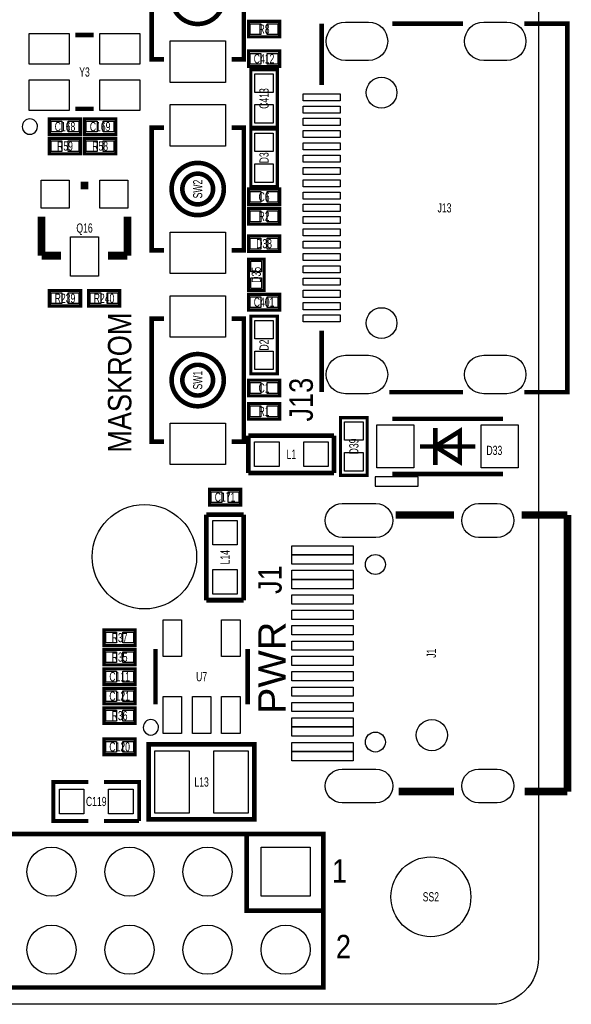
# Model space of a CAD drawing. Extents: x -11 to 92, y 0 to 58.
# Tile 6 of 7: x 68 to 86, y 0 to 32. Entities that reach past the tile are written whole.
import ezdxf
from ezdxf.enums import TextEntityAlignment as Align

# ---------------------------------------------------------------- set-up
doc = ezdxf.new("R2010")
doc.units = 0
for name, color, linetype in [('BG_OUTLINE', 12, 'CONTINUOUS'), ('BG_SILKSCREEN_TOP', 7, 'CONTINUOUS'), ('PG_SILKSCREEN_TOP', 253, 'CONTINUOUS'), ('PIN_TOP', 92, 'CONTINUOUS'), ('RD_SILKSCREEN_TOP', 85, 'CONTINUOUS')]:
    doc.layers.add(name, color=color, linetype=linetype)

msp = doc.modelspace()

# ---------------------------------------------------------------- linework, layer by layer
at = {"layer": 'BG_OUTLINE'}
msp.add_lwpolyline([(83.49996, 55.999888, -0.414214), (85.000084, 54.500018), (85.000084, 1.500124, -0.414249), (83.49996, 0), (1.500124, 0, -0.41426), (0, 1.500124), (0, 54.500018, -0.414229), (1.500124, 55.999888), (15.999968, 55.999888, -0.414239), (16.999966, 54.99989), (16.999966, 52.500022, 0.414244), (18.50009, 50.999898, 0.414203), (19.99996, 52.500022), (19.99996, 54.99989, -0.414224), (20.999958, 55.999888)], format="xyb", close=True, dxfattribs=at)
msp.add_lwpolyline([(85.000084, 6.500114), (85.000084, 1.500124)], dxfattribs=at)
at = {"layer": 'PG_SILKSCREEN_TOP'}
for points, const_width in [([(72.814002, 30.766004), (72.414003, 30.766004), (72.414003, 34.765996), (72.814002, 34.765996)], 0.150012), ([(75.013998, 30.766004), (75.413997, 30.766004), (75.413997, 34.765996), (75.013998, 34.765996)], 0.150012), ([(76.581, 32.004), (75.565, 32.004), (75.565, 31.496), (76.581, 31.496), (76.581, 32.004)], 0.1016), ([(77.94498, 29.929988), (77.94498, 31.929984)], 0.150012), ([(80.244975, 31.929984), (82.544971, 31.929984)], 0.150012), ([(84.544992, 31.929984), (85.944989, 31.929984), (85.944989, 19.930008), (84.544992, 19.930008)], 0.150012), ([(69.931001, 31.552998), (70.530999, 31.552998)], 0.150012), ([(76.581, 31.0388), (75.565, 31.0388), (75.565, 30.5308), (76.581, 30.5308), (76.581, 31.0388)], 0.1016), ([(76.5048, 30.4292), (76.5048, 28.5496), (75.6412, 28.5496), (75.6412, 30.4292), (76.5048, 30.4292)], 0.1016), ([(69.931001, 29.153002), (70.530999, 29.153002)], 0.150012), ([(70.104, 28.829), (69.088, 28.829), (69.088, 28.321), (70.104, 28.321), (70.104, 28.829)], 0.1016), ([(70.231, 28.321), (71.247, 28.321), (71.247, 28.829), (70.231, 28.829), (70.231, 28.321)], 0.1016), ([(72.814002, 24.543004), (72.414003, 24.543004), (72.414003, 28.542996), (72.814002, 28.542996)], 0.150012), ([(75.013998, 24.543004), (75.413997, 24.543004), (75.413997, 28.542996), (75.013998, 28.542996)], 0.150012), ([(75.6412, 26.6192), (75.6412, 28.4988), (76.5048, 28.4988), (76.5048, 26.6192), (75.6412, 26.6192)], 0.1016), ([(70.104, 28.194), (69.088, 28.194), (69.088, 27.686), (70.104, 27.686), (70.104, 28.194)], 0.1016), ([(70.231, 27.686), (71.247, 27.686), (71.247, 28.194), (70.231, 28.194), (70.231, 27.686)], 0.1016), ([(70.358, 26.6573), (70.104, 26.6573)], 0.254), ([(76.581, 26.543), (75.565, 26.543), (75.565, 26.035), (76.581, 26.035), (76.581, 26.543)], 0.1016), ([(68.834, 24.3713), (68.834, 25.6413)], 0.254), ([(71.628, 24.3713), (71.628, 25.6413)], 0.254), ([(76.581, 25.908), (75.565, 25.908), (75.565, 25.4), (76.581, 25.4), (76.581, 25.908)], 0.1016), ([(75.565, 24.511), (76.581, 24.511), (76.581, 25.019), (75.565, 25.019), (75.565, 24.511)], 0.1016), ([(69.469, 24.3713), (68.834, 24.3713)], 0.254), ([(70.993, 24.3713), (71.628, 24.3713)], 0.254), ([(75.565, 24.257), (75.565, 23.241), (76.073, 23.241), (76.073, 24.257), (75.565, 24.257)], 0.1016), ([(70.104, 23.241), (69.088, 23.241), (69.088, 22.733), (70.104, 22.733), (70.104, 23.241)], 0.1016), ([(71.374, 23.241), (70.358, 23.241), (70.358, 22.733), (71.374, 22.733), (71.374, 23.241)], 0.1016), ([(76.581, 23.114), (75.565, 23.114), (75.565, 22.606), (76.581, 22.606), (76.581, 23.114)], 0.1016), ([(75.6412, 20.5232), (75.6412, 22.4028), (76.5048, 22.4028), (76.5048, 20.5232), (75.6412, 20.5232)], 0.1016), ([(72.814002, 18.320004), (72.414003, 18.320004), (72.414003, 22.319996), (72.814002, 22.319996)], 0.150012), ([(75.013998, 18.320004), (75.413997, 18.320004), (75.413997, 22.319996), (75.013998, 22.319996)], 0.150012), ([(77.94498, 19.930008), (77.94498, 21.930004)], 0.150012), ([(76.581, 20.32), (75.565, 20.32), (75.565, 19.812), (76.581, 19.812), (76.581, 20.32)], 0.1016), ([(82.544971, 19.930008), (80.144976, 19.930008)], 0.150012), ([(76.581, 19.558), (75.565, 19.558), (75.565, 19.05), (76.581, 19.05), (76.581, 19.558)], 0.1016), ([(79.4258, 19.1008), (79.4258, 17.2212), (78.5622, 17.2212), (78.5622, 19.1008), (79.4258, 19.1008)], 0.1016), ([(80.242004, 19.060998), (83.841996, 19.060998)], 0.150012), ([(75.565, 17.2974), (75.565, 18.5166)], 0.1524), ([(75.565, 18.5166), (78.3463, 18.5166)], 0.1524), ([(78.3463, 18.5166), (78.3463, 17.2974)], 0.1524), ([(81.642001, 17.561001), (81.642001, 18.760999)], 0.150012), ([(81.642102, 18.161), (82.441898, 17.660899), (82.441898, 18.661101), (81.642102, 18.161)], 0.150012), ([(82.941998, 18.161), (81.142002, 18.161)], 0.150012), ([(78.3463, 17.2974), (75.565, 17.2974)], 0.1524), ([(83.841996, 17.261002), (80.242004, 17.261002)], 0.150012), ([(74.295, 16.256), (75.311, 16.256), (75.311, 16.764), (74.295, 16.764), (74.295, 16.256)], 0.1016), ([(80.353891, 15.929991), (82.253887, 15.929991)], 0.248895), ([(84.453882, 15.929991), (85.944989, 15.929991)], 0.248895), ([(85.944989, 15.929991), (85.944989, 6.92818)], 0.248895), ([(74.1934, 13.1572), (74.1934, 15.9385)], 0.1524), ([(74.1934, 15.9385), (75.4126, 15.9385)], 0.1524), ([(75.4126, 15.9385), (75.4126, 13.1572)], 0.1524), ([(75.4126, 13.1572), (74.1934, 13.1572)], 0.1524), ([(71.882, 12.192), (70.866, 12.192), (70.866, 11.684), (71.882, 11.684), (71.882, 12.192)], 0.1016), ([(71.882, 11.557), (70.866, 11.557), (70.866, 11.049), (71.882, 11.049), (71.882, 11.557)], 0.1016), ([(72.541003, 9.768002), (72.541003, 11.567998)], 0.150012), ([(75.540997, 11.567998), (75.540997, 9.768002)], 0.150012), ([(70.866, 10.414), (71.882, 10.414), (71.882, 10.922), (70.866, 10.922), (70.866, 10.414)], 0.1016), ([(71.882, 10.287), (70.866, 10.287), (70.866, 9.779), (71.882, 9.779), (71.882, 10.287)], 0.1016), ([(71.882, 9.652), (70.866, 9.652), (70.866, 9.144), (71.882, 9.144), (71.882, 9.652)], 0.1016), ([(71.882, 8.636), (70.866, 8.636), (70.866, 8.128), (71.882, 8.128), (71.882, 8.636)], 0.1016), ([(75.759818, 8.46201), (72.322182, 8.46201), (72.322182, 6.021832), (75.760072, 6.021832), (75.760072, 8.46201), (75.759818, 8.46201)], 0.1524), ([(70.358, 5.969), (69.215, 5.969), (69.215, 7.239), (70.358, 7.239)], 0.127), ([(70.866, 7.239), (72.009, 7.239), (72.009, 5.969)], 0.127), ([(82.253887, 6.92818), (80.45389, 6.92818)], 0.248895), ([(85.944989, 6.92818), (84.553882, 6.92818)], 0.248895), ([(72.009, 5.969), (70.866, 5.969)], 0.127), ([(78.005051, 0.548005), (27.285061, 0.548005), (27.285061, 5.547995), (78.005051, 5.547995), (78.005051, 0.548005)], 0.150012), ([(78.005051, 3.048), (75.505056, 3.048), (75.505056, 5.547995)], 0.150012)]:
    msp.add_lwpolyline(points, dxfattribs=dict(at, const_width=const_width))
at = {"layer": 'PG_SILKSCREEN_TOP', "const_width": 0.150012}
for points in [[(74.764011, 32.766, 1), (73.063989, 32.766, 1), (74.764011, 32.766)], [(74.764011, 26.543, 1), (73.063989, 26.543, 1), (74.764011, 26.543)], [(74.413999, 26.543, 1), (73.414001, 26.543, 1), (74.413999, 26.543)], [(74.764011, 20.32, 1), (73.063989, 20.32, 1), (74.764011, 20.32)], [(74.413999, 20.32, 1), (73.414001, 20.32, 1), (74.413999, 20.32)]]:
    msp.add_lwpolyline(points, format="xyb", dxfattribs=at)
at = {"layer": 'PG_SILKSCREEN_TOP'}
for points in [[(68.702987, 28.575, 1), (68.203008, 28.574993, 1)], [(72.639987, 9.017, 1), (72.140009, 9.016991, 1)]]:
    msp.add_lwpolyline(points, format="xyb", close=True, dxfattribs=at)
msp.add_lwpolyline([(81.090999, 17.168012), (79.691001, 17.168012), (79.691001, 16.868013), (81.090999, 16.868013)], close=True, dxfattribs=at)
at = {"layer": 'PIN_TOP'}
for points in [[(75.972924, 31.925006), (75.972924, 31.574994), (75.622912, 31.574994), (75.622912, 31.925006)], [(76.523088, 31.925006), (76.523088, 31.574994), (76.173076, 31.574994), (76.173076, 31.925006)], [(68.430978, 30.603012), (68.430978, 31.60301), (69.730976, 31.60301), (69.730976, 30.603012)], [(70.730999, 30.603012), (70.730999, 31.60301), (72.030996, 31.60301), (72.030996, 30.603012)], [(74.813998, 30.015993), (73.014002, 30.015993), (73.014002, 31.366003), (74.813998, 31.366003)], [(75.972924, 30.959806), (75.972924, 30.609794), (75.622912, 30.609794), (75.622912, 30.959806)], [(76.523088, 30.959806), (76.523088, 30.609794), (76.173076, 30.609794), (76.173076, 30.959806)], [(75.773305, 30.288967), (76.372695, 30.288967), (76.372695, 29.689577), (75.773305, 29.689577)], [(68.430978, 29.10299), (68.430978, 30.102988), (69.730976, 30.102988), (69.730976, 29.10299)], [(70.730999, 29.10299), (70.730999, 30.102988), (72.030996, 30.102988), (72.030996, 29.10299)], [(78.544979, 29.644988), (78.544979, 29.414991), (77.344981, 29.414991), (77.344981, 29.644988)], [(74.813998, 27.942997), (73.014002, 27.942997), (73.014002, 29.293007), (74.813998, 29.293007)], [(75.773305, 29.289223), (76.372695, 29.289223), (76.372695, 28.689833), (75.773305, 28.689833)], [(78.544979, 29.244989), (78.544979, 29.014991), (77.344981, 29.014991), (77.344981, 29.244989)], [(69.495924, 28.750006), (69.495924, 28.399994), (69.145912, 28.399994), (69.145912, 28.750006)], [(70.046088, 28.750006), (70.046088, 28.399994), (69.696076, 28.399994), (69.696076, 28.750006)], [(70.288912, 28.399994), (70.288912, 28.750006), (70.638924, 28.750006), (70.638924, 28.399994)], [(70.839076, 28.399994), (70.839076, 28.750006), (71.189088, 28.750006), (71.189088, 28.399994)], [(78.544979, 28.844989), (78.544979, 28.614992), (77.344981, 28.614992), (77.344981, 28.844989)], [(76.372695, 27.759177), (75.773305, 27.759177), (75.773305, 28.358567), (76.372695, 28.358567)], [(78.544979, 28.44499), (78.544979, 28.214993), (77.344981, 28.214993), (77.344981, 28.44499)], [(69.495924, 28.115006), (69.495924, 27.764994), (69.145912, 27.764994), (69.145912, 28.115006)], [(70.046088, 28.115006), (70.046088, 27.764994), (69.696076, 27.764994), (69.696076, 28.115006)], [(70.288912, 27.764994), (70.288912, 28.115006), (70.638924, 28.115006), (70.638924, 27.764994)], [(70.839076, 27.764994), (70.839076, 28.115006), (71.189088, 28.115006), (71.189088, 27.764994)], [(78.544979, 28.044991), (78.544979, 27.814994), (77.344981, 27.814994), (77.344981, 28.044991)], [(78.544979, 27.644992), (78.544979, 27.414995), (77.344981, 27.414995), (77.344981, 27.644992)], [(76.372695, 26.759433), (75.773305, 26.759433), (75.773305, 27.358823), (76.372695, 27.358823)], [(78.544979, 27.244992), (78.544979, 27.014995), (77.344981, 27.014995), (77.344981, 27.244992)], [(69.7357, 26.8351), (69.7357, 25.9207), (68.8213, 25.9207), (68.8213, 26.8351)], [(71.6407, 26.8351), (71.6407, 25.9207), (70.7263, 25.9207), (70.7263, 26.8351)], [(78.544979, 26.844993), (78.544979, 26.614996), (77.344981, 26.614996), (77.344981, 26.844993)], [(75.972924, 26.464006), (75.972924, 26.113994), (75.622912, 26.113994), (75.622912, 26.464006)], [(76.523088, 26.464006), (76.523088, 26.113994), (76.173076, 26.113994), (76.173076, 26.464006)], [(78.544979, 26.444994), (78.544979, 26.214997), (77.344981, 26.214997), (77.344981, 26.444994)], [(78.544979, 26.044995), (78.544979, 25.814998), (77.344981, 25.814998), (77.344981, 26.044995)], [(75.972924, 25.829006), (75.972924, 25.478994), (75.622912, 25.478994), (75.622912, 25.829006)], [(76.523088, 25.829006), (76.523088, 25.478994), (76.173076, 25.478994), (76.173076, 25.829006)], [(78.544979, 25.644996), (78.544979, 25.414999), (77.344981, 25.414999), (77.344981, 25.644996)], [(74.813998, 23.792993), (73.014002, 23.792993), (73.014002, 25.143003), (74.813998, 25.143003)], [(78.544979, 25.244996), (78.544979, 25.014999), (77.344981, 25.014999), (77.344981, 25.244996)], [(70.6882, 24.9809), (70.6882, 23.7109), (69.7738, 23.7109), (69.7738, 24.9809)], [(75.622912, 24.589994), (75.622912, 24.940006), (75.972924, 24.940006), (75.972924, 24.589994)], [(76.173076, 24.589994), (76.173076, 24.940006), (76.523088, 24.940006), (76.523088, 24.589994)], [(78.544979, 24.844997), (78.544979, 24.615), (77.344981, 24.615), (77.344981, 24.844997)], [(78.544979, 24.444998), (78.544979, 24.215001), (77.344981, 24.215001), (77.344981, 24.444998)], [(75.643994, 24.199088), (75.994006, 24.199088), (75.994006, 23.849076), (75.643994, 23.849076)], [(78.544979, 24.044999), (78.544979, 23.815002), (77.344981, 23.815002), (77.344981, 24.044999)], [(75.643994, 23.648924), (75.994006, 23.648924), (75.994006, 23.298912), (75.643994, 23.298912)], [(78.544979, 23.645), (78.544979, 23.415003), (77.344981, 23.415003), (77.344981, 23.645)], [(69.495924, 23.162006), (69.495924, 22.811994), (69.145912, 22.811994), (69.145912, 23.162006)], [(70.046088, 23.162006), (70.046088, 22.811994), (69.696076, 22.811994), (69.696076, 23.162006)], [(70.765924, 23.162006), (70.765924, 22.811994), (70.415912, 22.811994), (70.415912, 23.162006)], [(71.316088, 23.162006), (71.316088, 22.811994), (70.966076, 22.811994), (70.966076, 23.162006)], [(78.544979, 23.245001), (78.544979, 23.015003), (77.344981, 23.015003), (77.344981, 23.245001)], [(74.813998, 21.719997), (73.014002, 21.719997), (73.014002, 23.070007), (74.813998, 23.070007)], [(75.972924, 23.035006), (75.972924, 22.684994), (75.622912, 22.684994), (75.622912, 23.035006)], [(76.523088, 23.035006), (76.523088, 22.684994), (76.173076, 22.684994), (76.173076, 23.035006)], [(78.544979, 22.845001), (78.544979, 22.615004), (77.344981, 22.615004), (77.344981, 22.845001)], [(78.544979, 22.445002), (78.544979, 22.215005), (77.344981, 22.215005), (77.344981, 22.445002)], [(76.372695, 21.663177), (75.773305, 21.663177), (75.773305, 22.262567), (76.372695, 22.262567)], [(76.372695, 20.663433), (75.773305, 20.663433), (75.773305, 21.262823), (76.372695, 21.262823)], [(75.972924, 20.241006), (75.972924, 19.890994), (75.622912, 19.890994), (75.622912, 20.241006)], [(76.523088, 20.241006), (76.523088, 19.890994), (76.173076, 19.890994), (76.173076, 20.241006)], [(75.972924, 19.479006), (75.972924, 19.128994), (75.622912, 19.128994), (75.622912, 19.479006)], [(76.523088, 19.479006), (76.523088, 19.128994), (76.173076, 19.128994), (76.173076, 19.479006)], [(74.813998, 17.569993), (73.014002, 17.569993), (73.014002, 18.920003), (74.813998, 18.920003)], [(78.694305, 18.960567), (79.293695, 18.960567), (79.293695, 18.361177), (78.694305, 18.361177)], [(80.941951, 18.861024), (80.941951, 17.460976), (79.742055, 17.460976), (79.742055, 18.861024)], [(84.341945, 18.861024), (84.341945, 17.460976), (83.142049, 17.460976), (83.142049, 18.861024)], [(76.56195, 18.30705), (76.56195, 17.50695), (75.76185, 17.50695), (75.76185, 18.30705)], [(78.16215, 18.30705), (78.16215, 17.50695), (77.36205, 17.50695), (77.36205, 18.30705)], [(78.694305, 17.960823), (79.293695, 17.960823), (79.293695, 17.361433), (78.694305, 17.361433)], [(74.352912, 16.334994), (74.352912, 16.685006), (74.702924, 16.685006), (74.702924, 16.334994)], [(74.903076, 16.334994), (74.903076, 16.685006), (75.253088, 16.685006), (75.253088, 16.334994)], [(74.40295, 15.75435), (75.20305, 15.75435), (75.20305, 14.95425), (74.40295, 14.95425)], [(78.974493, 14.629397), (76.974497, 14.629397), (76.974497, 14.929396), (78.974493, 14.929396)], [(78.974493, 14.329575), (76.974497, 14.329575), (76.974497, 14.629574), (78.974493, 14.629574)], [(74.40295, 14.15415), (75.20305, 14.15415), (75.20305, 13.35405), (74.40295, 13.35405)], [(78.974493, 13.829297), (76.974497, 13.829297), (76.974497, 14.129296), (78.974493, 14.129296)], [(78.974493, 13.529475), (76.974497, 13.529475), (76.974497, 13.829474), (78.974493, 13.829474)], [(78.974493, 13.029197), (76.974497, 13.029197), (76.974497, 13.329196), (78.974493, 13.329196)], [(78.974493, 12.528791), (76.974497, 12.528791), (76.974497, 12.828791), (78.974493, 12.828791)], [(72.791295, 11.318545), (72.791295, 12.51745), (73.390684, 12.51745), (73.390684, 11.318545)], [(74.691316, 11.318545), (74.691316, 12.51745), (75.290705, 12.51745), (75.290705, 11.318545)], [(78.974493, 12.028386), (76.974497, 12.028386), (76.974497, 12.328385), (78.974493, 12.328385)], [(71.273924, 12.113006), (71.273924, 11.762994), (70.923912, 11.762994), (70.923912, 12.113006)], [(71.824088, 12.113006), (71.824088, 11.762994), (71.474076, 11.762994), (71.474076, 12.113006)], [(78.974493, 11.527981), (76.974497, 11.527981), (76.974497, 11.82798), (78.974493, 11.82798)], [(71.273924, 11.478006), (71.273924, 11.127994), (70.923912, 11.127994), (70.923912, 11.478006)], [(71.824088, 11.478006), (71.824088, 11.127994), (71.474076, 11.127994), (71.474076, 11.478006)], [(78.974493, 11.030191), (76.974497, 11.030191), (76.974497, 11.330191), (78.974493, 11.330191)], [(70.923912, 10.492994), (70.923912, 10.843006), (71.273924, 10.843006), (71.273924, 10.492994)], [(71.474076, 10.492994), (71.474076, 10.843006), (71.824088, 10.843006), (71.824088, 10.492994)], [(78.974493, 10.529786), (76.974497, 10.529786), (76.974497, 10.829785), (78.974493, 10.829785)], [(78.974493, 10.029381), (76.974497, 10.029381), (76.974497, 10.32938), (78.974493, 10.32938)], [(71.273924, 10.208006), (71.273924, 9.857994), (70.923912, 9.857994), (70.923912, 10.208006)], [(71.824088, 10.208006), (71.824088, 9.857994), (71.474076, 9.857994), (71.474076, 10.208006)], [(72.791295, 8.818524), (72.791295, 10.01743), (73.390684, 10.01743), (73.390684, 8.818524)], [(73.741305, 8.818524), (73.741305, 10.01743), (74.340695, 10.01743), (74.340695, 8.818524)], [(74.691316, 8.818524), (74.691316, 10.01743), (75.290705, 10.01743), (75.290705, 8.818524)], [(78.974493, 9.528975), (76.974497, 9.528975), (76.974497, 9.828974), (78.974493, 9.828974)], [(71.273924, 9.573006), (71.273924, 9.222994), (70.923912, 9.222994), (70.923912, 9.573006)], [(71.824088, 9.573006), (71.824088, 9.222994), (71.474076, 9.222994), (71.474076, 9.573006)], [(78.974493, 9.028697), (76.974497, 9.028697), (76.974497, 9.328696), (78.974493, 9.328696)], [(78.974493, 8.728875), (76.974497, 8.728875), (76.974497, 9.028874), (78.974493, 9.028874)], [(71.273924, 8.557006), (71.273924, 8.206994), (70.923912, 8.206994), (70.923912, 8.557006)], [(71.824088, 8.557006), (71.824088, 8.206994), (71.474076, 8.206994), (71.474076, 8.557006)], [(78.974493, 8.228597), (76.974497, 8.228597), (76.974497, 8.528596), (78.974493, 8.528596)], [(73.64095, 8.255), (73.64095, 6.223), (72.52335, 6.223), (72.52335, 8.255)], [(75.55865, 8.255), (75.55865, 6.223), (74.44105, 6.223), (74.44105, 8.255)], [(78.974493, 7.928775), (76.974497, 7.928775), (76.974497, 8.228774), (78.974493, 8.228774)], [(70.21195, 7.00405), (70.21195, 6.20395), (69.41185, 6.20395), (69.41185, 7.00405)], [(71.81215, 7.00405), (71.81215, 6.20395), (71.01205, 6.20395), (71.01205, 7.00405)], [(77.575054, 5.117998), (77.575054, 3.518002), (75.975058, 3.518002), (75.975058, 5.117998)]]:
    msp.add_lwpolyline(points, close=True, dxfattribs=at)
for points in [[(78.719998, 31.98001), (79.469983, 31.98001, -1), (79.469983, 30.729999), (78.719998, 30.729999, -1)], [(83.219988, 31.98001), (83.969974, 31.98001, -1), (83.969974, 30.729999), (83.219988, 30.729999, -1)], [(78.719998, 21.129993), (79.469983, 21.129993, -1), (79.469983, 19.879983), (78.719998, 19.879983, -1)], [(83.219988, 21.129993), (83.969974, 21.129993, -1), (83.969974, 19.879983), (83.219988, 19.879983, -1)], [(78.613292, 16.299472), (79.713087, 16.299472, -1), (79.713087, 15.199678), (78.613292, 15.199678, -1)], [(83.054431, 16.299472), (83.653948, 16.299472, -1), (83.653948, 15.199678), (83.054431, 15.199678, -1)], [(78.613292, 7.658494), (79.713087, 7.658494, -1), (79.713087, 6.558699), (78.613292, 6.558699, -1)], [(83.054431, 7.658494), (83.653948, 7.658494, -1), (83.653948, 6.558699), (83.054431, 6.558699, -1)]]:
    msp.add_lwpolyline(points, format="xyb", close=True, dxfattribs=at)
for centre, radius in [((79.894989, 29.680002), 0.499999), ((79.894989, 22.179991), 0.499999), ((72.178596, 14.570202), 1.699997), ((79.6941, 14.31958), 0.324993), ((81.534, 8.763), 0.508), ((79.6941, 8.538591), 0.324993), ((69.155056, 4.318), 0.799998), ((71.695056, 4.318), 0.799998), ((74.235056, 4.318), 0.799998), ((81.499964, 3.50012), 1.299997), ((69.155056, 1.778), 0.799998), ((71.695056, 1.778), 0.799998), ((74.235056, 1.778), 0.799998), ((76.775056, 1.778), 0.799998)]:
    msp.add_circle(centre, radius, dxfattribs=at)

# ---------------------------------------------------------------- texts
at = {"layer": 'BG_SILKSCREEN_TOP'}
for s, height, width, p in [('MASKROM', 0.762, 0.866667, (71.755, 17.9578)), ('J13', 0.762, 0.866667, (77.6605, 18.9738)), ('J1', 0.762, 0.866667, (76.6445, 13.3604)), ('PWR', 0.889, 1.085714, (76.7715, 9.4488))]:
    msp.add_text(s, height=height, rotation=90, dxfattribs=dict(at, width=width)).set_placement(p)
at = {"layer": 'PG_SILKSCREEN_TOP', "width": 0.866667}
for s, p in [('1', (78.2828, 3.9624)), ('2', (78.4098, 1.4986))]:
    msp.add_text(s, height=0.762, dxfattribs=at).set_placement(p)
at = {"layer": 'RD_SILKSCREEN_TOP', "width": 0.699348}
for s, p in [('R8', (76.073, 31.599988)), ('C412', (76.073, 30.634788)), ('Y3', (70.231, 30.202988)), ('C168', (69.596, 28.424988)), ('C169', (70.739, 28.424988)), ('R59', (69.596, 27.789988)), ('R58', (70.739, 27.789988)), ('C6', (76.073, 26.138988)), ('J13', (81.944972, 25.780009)), ('R2', (76.073, 25.504013)), ('Q16', (70.231, 25.123013)), ('D38', (76.073, 24.615013)), ('R239', (69.596, 22.837013)), ('R240', (70.866, 22.837013)), ('C401', (76.073, 22.710013)), ('C1', (76.073, 19.916013)), ('R1', (76.073, 19.154013)), ('L1', (76.962, 17.757013)), ('D33', (83.566, 17.884013)), ('C171', (74.803, 16.360013)), ('R37', (71.374, 11.787988)), ('R35', (71.374, 11.152988)), ('C111', (71.374, 10.517988)), ('U7', (74.041, 10.517988)), ('C121', (71.374, 9.882988)), ('R36', (71.374, 9.247988)), ('C120', (71.374, 8.231988)), ('L13', (74.041, 7.088988)), ('C119', (70.612, 6.454013)), ('SS2', (81.499964, 3.350133))]:
    msp.add_text(s, height=0.299999, dxfattribs=at).set_placement(p, align=Align.CENTER)
for s, p in [('C413', (76.222987, 29.489273)), ('D3', (76.222987, 27.558873)), ('SW2', (74.063987, 26.542873)), ('D35', (75.968987, 23.748873)), ('D2', (76.222987, 21.462873)), ('SW1', (74.063987, 20.319873)), ('D39', (79.143987, 18.160873)), ('L14', (74.952987, 14.554073)), ('J1', (81.663769, 11.428959))]:
    msp.add_text(s, height=0.299999, rotation=90, dxfattribs=at).set_placement(p, align=Align.CENTER)

doc.saveas('drawing.dxf')
